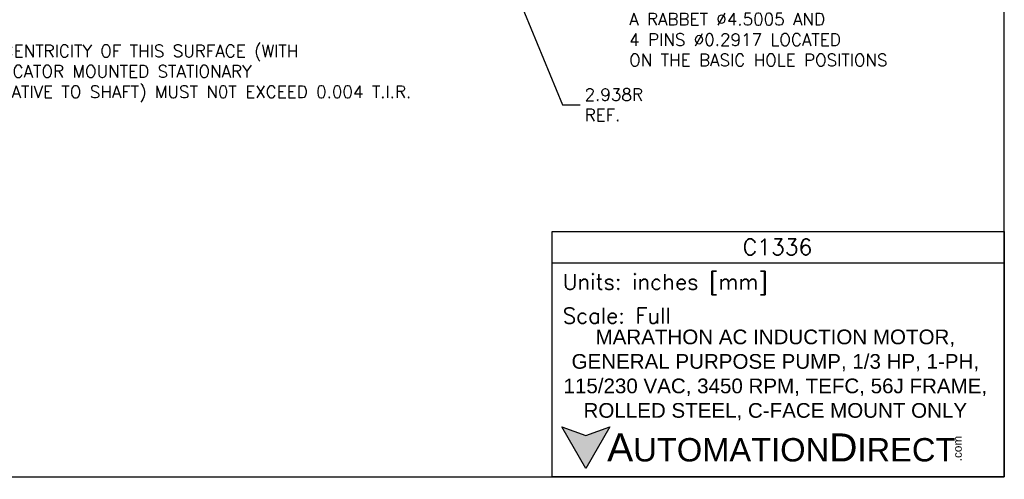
# Model space of a CAD drawing. Extents: x 897.4 to 937.4, y -8.6 to 19.5.
# Tile 2 of 5: x 917.3 to 937.4, y -8.6 to 0.8. Entities that reach past the tile are written whole.
import ezdxf
from ezdxf import colors
from ezdxf.entities.mleader import LeaderData, LeaderLine
from ezdxf.math import Vec2, Vec3

# ---------------------------------------------------------------- set-up
doc = ezdxf.new("R2010")
doc.units = 0
doc.header["$LTSCALE"] = 4
doc.header["$MEASUREMENT"] = 0
doc.layers.get('DEFPOINTS').update_dxf_attribs({"linetype": 'CONTINUOUS'})
doc.layers.add('DIMENSIONS', color=140, linetype='CONTINUOUS')
doc.layers.add('TEXT', color=140, linetype='CONTINUOUS')
doc.styles.add('\\M+2ABAC\\M+2A6A11', font='txt')
doc.styles.add('ROMANS', font='romans.shx')
doc.styles.get("Standard").update_dxf_attribs({"font": 'romans.shx'})

msp = doc.modelspace()

# ---------------------------------------------------------------- hatches: boundary and pattern name
at = {"layer": 'TEXT'}
msp.add_hatch(color=256, dxfattribs=at).paths.add_polyline_path([(929.3641, -7.5143), (928.873, -7.693), (928.3819, -7.5143), (928.873, -8.3649)])

# ---------------------------------------------------------------- linework, layer by layer
at = {"layer": 'DEFPOINTS'}
msp.add_lwpolyline([(897.4093, -8.5339), (937.4093, -8.5339), (937.4093, 19.4661), (897.4093, 19.4661)], close=True, dxfattribs=at)
at = {"layer": 'TEXT'}
msp.add_line((928.1848, -4.1686), (937.4093, -4.1686), dxfattribs=at)
for points in [[(928.1848, -8.5339), (928.1848, -3.5327), (937.4093, -3.5327), (937.4093, -8.5339)], [(929.3641, -7.5143), (928.873, -8.3649), (928.3819, -7.5143), (928.873, -7.693)]]:
    msp.add_lwpolyline(points, close=True, dxfattribs=at)

# ---------------------------------------------------------------- texts
for s, insert, char_height, width, attachment_point, style in [('C1336', (932.7827, -3.8463), 0.32884, 6.189888, 5, 'ROMANS'), (' Units: inches [mm]', (928.1848, -4.6105), 0.317926, 9.224526, 4, 'ROMANS'), (' Scale: Full', (928.1848, -5.2464), 0.317926, 9.224526, 4, 'ROMANS'), ('{\\fArial|b0|i0|c0|p34;     \\H1.2x;A\\H0.8333x;UTOMATION\\H1.2x;D\\H0.8333x;IRECT}', (928.3819, -7.9396), 0.476889, 8.078337, 4, '\\M+2ABAC\\M+2A6A11')]:
    msp.add_mtext(s, dxfattribs=dict(at, insert=insert, char_height=char_height, width=width, attachment_point=attachment_point, style=style))
at = {"layer": 'TEXT', "insert": (932.738, -6.4586), "char_height": 0.3, "width": 9.114316, "attachment_point": 5}
msp.add_mtext('\\A1;{\\fArial|b0|i0|c0|p34;MARATHON AC INDUCTION MOTOR, GENERAL PURPOSE PUMP, 1/3 HP, 1-PH, 115/230 VAC, 3450 RPM, TEFC, 56J FRAME, ROLLED STEEL, C-FACE MOUNT ONLY}', dxfattribs=at)
at = {"layer": 'TEXT', "insert": (936.369, -8.2192), "char_height": 0.17168, "width": 0.508746, "attachment_point": 1, "rotation": 90, "style": '\\M+2ABAC\\M+2A6A11'}
msp.add_mtext('{\\fArial|b0|i0|c0|p34;.com}', dxfattribs=at)

# ---------------------------------------------------------------- leaders
at = {"layer": 'DIMENSIONS'}
ml = msp.add_multileader_mtext('Standard', dxfattribs=at)
ml.set_content('ECCENTRICITY OF THIS SURFACE (WITH\\PINDICATOR MOUNTED STATIONARY\\PRELATIVE TO SHAFT) MUST N0T EXCEED 0.004 T.I.R.', color=256)
ml.set_leader_properties()
ml.build(insert=Vec2(0, 0))
ml.multileader.update_dxf_attribs({"text_left_attachment_type": 2, "text_right_attachment_type": 2, "dogleg_length": 0.36, "arrow_head_size": 0.3})
ctx = ml.context
ctx.base_point, ctx.char_height, ctx.arrow_head_size, ctx.landing_gap_size, ctx.plane_origin = Vec3(916.4568, -0.3515), 0.25, 0.3, 0.09, Vec3(916.7083, 5.0449)
ctx.left_attachment, ctx.right_attachment = 2, 2
notes = []
notes.append((ctx, [(1, (1, 1, 0), (916.0968, -0.3515), (1, 0), 0.36, [(0, [(916.1391, 4.5276)], 0, [])])]))
ctx.mtext.insert, ctx.mtext.flow_direction = Vec3(916.5468, 0.2794), 5
ml = msp.add_multileader_mtext('Standard', dxfattribs=at)
ml.set_content('4X 0.375-16 UNC-2B\\P0.82 MIN FULL THD. THESE\\PHOLES FIT A GAGE HAVING\\PA RABBET %%C4.5005 AND \\P4 PINS %%C0.2917 LOCATED \\PON THE BASIC HOLE POSITIONS', color=256)
ml.set_leader_properties()
ml.build(insert=Vec2(0, 0))
ml.multileader.update_dxf_attribs({"text_left_attachment_type": 2, "text_right_attachment_type": 2, "dogleg_length": 0.36, "arrow_head_size": 0.3})
ctx = ml.context
ctx.base_point, ctx.char_height, ctx.arrow_head_size, ctx.landing_gap_size, ctx.plane_origin = Vec3(929.6666, 1.0118), 0.25, 0.3, 0.09, Vec3(927.4062, 2.9278)
ctx.left_attachment, ctx.right_attachment = 2, 2
notes.append((ctx, [(0, (1, 1, 0), (929.3066, 1.0118), (1, 0), 0.36, [(0, [(927.4062, 2.9278)], 0, [])])]))
ctx.mtext.insert, ctx.mtext.flow_direction = Vec3(929.7566, 2.1785), 5
ml = msp.add_multileader_mtext('Standard', dxfattribs=at)
ml.set_content('2.938R\\PREF.', color=256)
ml.set_leader_properties()
ml.build(insert=Vec2(0, 0))
ml.multileader.update_dxf_attribs({"text_left_attachment_type": 2, "text_right_attachment_type": 2, "dogleg_length": 0.36, "arrow_head_size": 0.3})
ctx = ml.context
ctx.base_point, ctx.char_height, ctx.arrow_head_size, ctx.landing_gap_size, ctx.plane_origin = Vec3(928.7587, -0.9441), 0.25, 0.3, 0.09, Vec3(926.8982, 2.7011)
ctx.left_attachment, ctx.right_attachment = 2, 2
notes.append((ctx, [(0, (1, 1, 0), (928.3987, -0.9441), (1, 0), 0.36, [(0, [(926.8982, 2.7011)], 0, [])])]))
ctx.mtext.insert, ctx.mtext.flow_direction = Vec3(928.8487, -0.6108), 5
for ctx, leaders in notes:
    for number, flags, end, landing, length, lines in leaders:
        leader = LeaderData()
        leader.index, (leader.has_last_leader_line, leader.has_dogleg_vector, leader.attachment_direction) = number, flags
        leader.last_leader_point, leader.dogleg_vector, leader.dogleg_length = Vec3(end), Vec3(landing), length
        for number, points, colour, breaks in lines:
            line = LeaderLine()
            line.index, line.vertices, line.color, line.breaks = number, Vec3.list(points), colors.encode_raw_color(colour), breaks
            leader.lines.append(line)
        ctx.leaders.append(leader)

doc.saveas('drawing.dxf')
